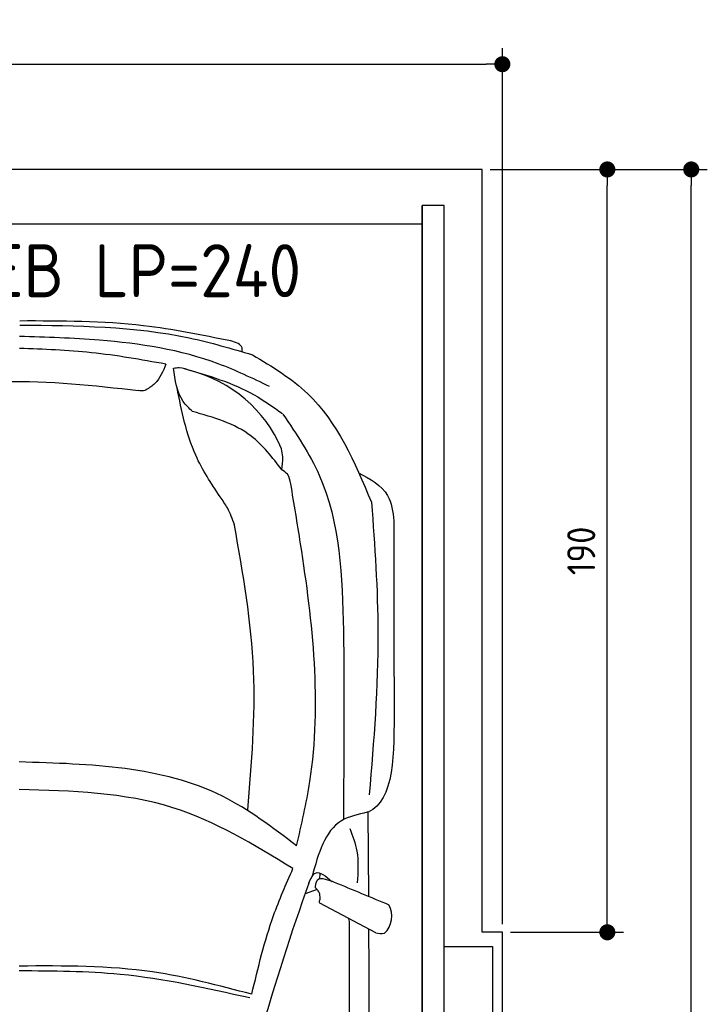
# Model space of a CAD drawing. Header units: millimetres. Extents: x -20 to 3311, y -1152 to 5573.
# Tile 3 of 3: x 1597 to 3311, y 3121 to 5573. Entities that reach past the tile are written whole.
import ezdxf

# ---------------------------------------------------------------- set-up
doc = ezdxf.new("R2010")
doc.units = ezdxf.units.MM
for name, color, linetype in [('4', 3, 'Continuous'), ('5', 3, 'Continuous'), ('Car', 10, 'Continuous')]:
    doc.layers.add(name, color=color, linetype=linetype)
doc.styles.get("Standard").update_dxf_attribs({"font": 'ISOCP.SHX'})
doc.dimstyles.new('GEN-ISO', dxfattribs={"dimscale": 20, "dimtxt": 3.5, "dimasz": 2, "dimexe": 2, "dimexo": 1, "dimgap": 1.5, "dimtad": 1, "dimdec": 1, "dimdsep": 46, "dimtxsty": 'STANDARD', "dimblk": 'PUNKT', "dimcen": 2, "dimclrd": 256, "dimclre": 256, "dimclrt": 2, "dimadec": 0, "dimazin": 0, "dimtp": 0.1, "dimtm": 0.1, "dimtfac": 0.71, "dimtdec": 1, "dimtmove": 2, "dimatfit": 3, "dimldrblk": 'PUNKT', "dimfxl": 1, "dimtolj": 1, "dimarcsym": 0})

# ---------------------------------------------------------------- blocks, each defined once
blk = doc.blocks.new('PUNKT')
at = {"layer": '4', "color": 0, "linetype": 'ByBlock'}
blk.add_line((-0.5, 0), (-1, 0), dxfattribs=at)
at = {"layer": '4', "color": 0, "linetype": 'ByBlock', "const_width": 0.5}
blk.add_lwpolyline([(-0.25, 0, 1), (0.25, 0, 1)], format="xyb", close=True, dxfattribs=at)
blk = doc.blocks.new('*D3')
at = {"layer": '5', "lineweight": -2}
for p, q in [((0, 3320), (0, 5502.1)), ((2800, 3320), (2800, 5502.1)), ((40, 5462.1), (2760, 5462.1))]:
    blk.add_line(p, q, dxfattribs=at)
at = {"layer": 'DEFPOINTS', "color": 0}
for p in [(2800, 5462.1), (0, 3300), (2800, 3300)]:
    blk.add_point(p, dxfattribs=at)
at = {"layer": '5', "lineweight": -2, "xscale": 40, "yscale": 40, "zscale": 40, "rotation": 180}
blk.add_blockref('PUNKT', (0, 5462.1), dxfattribs=at)
at = {"layer": '5', "lineweight": -2, "xscale": 40, "yscale": 40, "zscale": 40}
blk.add_blockref('PUNKT', (2800, 5462.1), dxfattribs=at)
at = {"layer": '5', "color": 2, "insert": (1400, 5527.1), "char_height": 70, "attachment_point": 5}
blk.add_mtext('280', dxfattribs=at)
blk = doc.blocks.new('*D4')
at = {"layer": '5', "lineweight": -2}
for p, q in [((2770, 5200), (3101.5, 5200)), ((3061.5, 3340), (3061.5, 5160)), ((2820, 3300), (3101.5, 3300))]:
    blk.add_line(p, q, dxfattribs=at)
at = {"layer": 'DEFPOINTS', "color": 0}
for p in [(2750, 5200), (3061.5, 5200), (2800, 3300)]:
    blk.add_point(p, dxfattribs=at)
at = {"layer": '5', "lineweight": -2, "xscale": 40, "yscale": 40, "zscale": 40}
for p, rotation in [((3061.5, 5200), 90), ((3061.5, 3300), 270)]:
    blk.add_blockref('PUNKT', p, dxfattribs=dict(at, rotation=rotation))
at = {"layer": '5', "color": 2, "insert": (2996.5, 4250), "char_height": 70, "attachment_point": 5, "rotation": 90}
blk.add_mtext('190', dxfattribs=at)
blk = doc.blocks.new('*D5')
at = {"layer": '5', "lineweight": -2}
for p, q in [((2820, 5200), (3310.6, 5200)), ((3270.6, 40), (3270.6, 5160)), ((2770, 0), (3310.6, 0))]:
    blk.add_line(p, q, dxfattribs=at)
at = {"layer": 'DEFPOINTS', "color": 0}
for p in [(2800, 5200), (3270.6, 5200), (2750, 0)]:
    blk.add_point(p, dxfattribs=at)
at = {"layer": '5', "lineweight": -2, "xscale": 40, "yscale": 40, "zscale": 40}
for p, rotation in [((3270.6, 5200), 90), ((3270.6, 0), 270)]:
    blk.add_blockref('PUNKT', p, dxfattribs=dict(at, rotation=rotation))
at = {"layer": '5', "color": 2, "insert": (3205.6, 2600), "char_height": 70, "attachment_point": 5, "rotation": 90}
blk.add_mtext('\\A1;520', dxfattribs=at)

msp = doc.modelspace()

# ---------------------------------------------------------------- linework, layer by layer
msp.add_line((2600, 5063.5), (200, 5063.5))
msp.add_lwpolyline([(2800, 3300), (2750, 3300), (2750, 5200), (50, 5200), (50, 3300), (0, 3300), (0, 1400), (50, 1400), (50, 0), (2750, 0), (2750, 1400), (2800, 1400)], close=True)
for points in [[(200, 30), (2600, 30), (2600, 5110)], [(2655, 5110), (2600, 5110), (2600, 30), (2627.5, 30)], [(2655, 250), (2655, 5110)], [(2655, 3265), (2775, 3265), (2775, 1465), (2655, 1465)]]:
    msp.add_lwpolyline(points)
at = {"layer": 'Car'}
for p, q in [((2404.07, 3616.57), (2404.45, 3580.57)), ((2467.24, 3390.94), (2465.27, 3599.17)), ((2345.41, 3432.35), (2346.11, 3447.37)), ((2338.25, 3406.84), (2308.3, 3395.43)), ((2484.97, 3298.99), (2345, 3372.15))]:
    msp.add_line(p, q, dxfattribs=at)
for centre, radius, start, end in [((1938.1, 4370.49), 339.38, 23.26593, 75.55597), ((8154.34, 1338.94), 6197.21, 160.355167, 164.006031), ((2466.02, 3340.21), 58.46, 313.10202, 29.1823), ((2499.41, 3352.76), 55.62, 254.91043, 276.76527)]:
    msp.add_arc(centre, radius, start, end, dxfattribs=at)
for points, knots in [([(1597.45, 4812.38), (1739.8, 4811.09), (1936.97, 4809.31), (2125.01, 4753.81), (2177.3, 4738.38)], [0, 0, 0, 0, 423.4928418, 586.5833763, 586.5833763, 586.5833763, 586.5833763]), ([(2123.21, 4772.74), (2051.1, 4787.49), (1877.92, 4822.89), (1700.96, 4822.67), (1597.67, 4822.53)], [0, 0, 0, 0, 220.2894534, 529.0699843, 529.0699843, 529.0699843, 529.0699843]), ([(2219.96, 4659.27), (2177.82, 4679.55), (2044.82, 4743.55), (1830.06, 4777.22), (1663.51, 4782.13), (1597.33, 4784.08)], [0, 0, 0, 0, 139.9486404, 441.7007564, 640.6521216, 640.6521216, 640.6521216, 640.6521216]), ([(2151.39, 4746.01), (2151.69, 4749.32), (2153.04, 4764.24), (2136.26, 4769.02), (2123.21, 4772.74)], [0, 0, 0, 0, 9.4355672, 42.5072931, 42.5072931, 42.5072931, 42.5072931]), ([(1961.57, 4715.11), (1899.95, 4726.07), (1779.42, 4747.52), (1657.09, 4752.04), (1597.3, 4754.25)], [0, 0, 0, 0, 187.5262556, 366.7655398, 366.7655398, 366.7655398, 366.7655398]), ([(2177.3, 4738.38), (2226.24, 4708.9), (2366.33, 4624.49), (2431.52, 4471.06), (2473.93, 4371.23)], [0, 0, 0, 0, 168.365537, 481.9023638, 481.9023638, 481.9023638, 481.9023638]), ([(1961.57, 4715.11), (1954.48, 4697.34), (1943.85, 4670.73), (1920.05, 4655.89), (1912.14, 4650.96)], [0, 0, 0, 0, 55.1960491, 82.6743953, 82.6743953, 82.6743953, 82.6743953]), ([(1980.96, 4705.23), (1985.67, 4705.88), (1999.95, 4707.85), (2013.61, 4702.64), (2022.75, 4699.14)], [0, 0, 0, 0, 14.1183333, 42.7794359, 42.7794359, 42.7794359, 42.7794359]), ([(2027.75, 4597.37), (2019.56, 4605.2), (1990.12, 4633.33), (1984.8, 4675.09), (1980.96, 4705.23)], [0, 0, 0, 0, 33.4316052, 120.1693208, 120.1693208, 120.1693208, 120.1693208]), ([(2006.8, 4704.58), (2067.12, 4686.83), (2154.84, 4661.02), (2228.82, 4608.35), (2251.92, 4591.9)], [0, 0, 0, 0, 186.5227216, 271.2276863, 271.2276863, 271.2276863, 271.2276863]), ([(1327.07, 4651.03), (1404.53, 4660.4), (1593.02, 4683.21), (1781.99, 4661.98), (1893.3, 4649.47)], [0, 0, 0, 0, 233.3943149, 567.891299, 567.891299, 567.891299, 567.891299]), ([(1912.14, 4650.96), (1910.2, 4650.18), (1904.2, 4647.75), (1897.7, 4648.78), (1893.3, 4649.47)], [0, 0, 0, 0, 6.2040973, 19.1847556, 19.1847556, 19.1847556, 19.1847556]), ([(2096.68, 4384.38), (2074.54, 4418.09), (2020.28, 4500.74), (2001.02, 4598.18), (1989.61, 4655.87)], [0, 0, 0, 0, 120.0031783, 294.2157687, 294.2157687, 294.2157687, 294.2157687]), ([(2250.42, 4451.77), (2226.93, 4482.61), (2170.64, 4556.5), (2080.36, 4582.33), (2027.75, 4597.37)], [0, 0, 0, 0, 113.6549716, 272.306786, 272.306786, 272.306786, 272.306786]), ([(2253.27, 4590.63), (2286.66, 4541.18), (2393.87, 4382.4), (2407.42, 4033.24), (2405.22, 3760.29), (2404.07, 3616.57)], [0, 0, 0, 0, 177.0434798, 568.3902132, 1003.585748, 1003.585748, 1003.585748, 1003.585748]), ([(2250.42, 4451.77), (2251.95, 4462.56), (2254.46, 4480.25), (2251.17, 4497.73), (2249.88, 4504.55)], [0, 0, 0, 0, 32.3883593, 53.0782664, 53.0782664, 53.0782664, 53.0782664]), ([(2272.87, 4417.02), (2271.26, 4425.73), (2268.49, 4440.69), (2255.75, 4448.51), (2250.42, 4451.77)], [0, 0, 0, 0, 25.0784399, 43.1020179, 43.1020179, 43.1020179, 43.1020179]), ([(2441.16, 4444.77), (2470.34, 4429.12), (2520.22, 4402.37), (2527.02, 4347.53), (2529.84, 4324.77)], [0, 0, 0, 0, 92.1890334, 157.5803825, 157.5803825, 157.5803825, 157.5803825]), ([(2287.23, 3515.4), (2299.61, 3568.52), (2356.95, 3814.55), (2321.9, 4123.18), (2281.15, 4367.4), (2272.87, 4417.02)], [0, 0, 0, 0, 163.2605713, 756.2228172, 907.4390255, 907.4390255, 907.4390255, 907.4390255]), ([(2132.45, 4314.42), (2127.46, 4328.97), (2118.86, 4354.06), (2103.24, 4375.41), (2096.68, 4384.38)], [0, 0, 0, 0, 45.7898489, 78.965923, 78.965923, 78.965923, 78.965923]), ([(2473.93, 4371.23), (2481.79, 4262.77), (2499.39, 4019.88), (2479.52, 3777.07), (2468.52, 3642.68)], [0, 0, 0, 0, 325.7557226, 729.5213164, 729.5213164, 729.5213164, 729.5213164]), ([(2165.8, 3605.24), (2175.42, 3720.77), (2195.22, 3958.54), (2153.76, 4193.59), (2132.45, 4314.42)], [0, 0, 0, 0, 346.2479994, 712.6055914, 712.6055914, 712.6055914, 712.6055914]), ([(2287.23, 3515.4), (2227.44, 3560.86), (2029.31, 3711.49), (1774.31, 3718.95), (1596.26, 3724.16)], [0, 0, 0, 0, 221.9805368, 735.5404903, 735.5404903, 735.5404903, 735.5404903]), ([(2278.23, 3458.98), (2180.98, 3518.13), (1972.17, 3645.14), (1727.12, 3651.93), (1596.19, 3655.56)], [0, 0, 0, 0, 335.6578726, 720.7665859, 720.7665859, 720.7665859, 720.7665859]), ([(2463.41, 3598.88), (2440.34, 3593.72), (2363.92, 3576.63), (2341.53, 3495.67), (2325.9, 3439.14)], [0, 0, 0, 0, 67.7242349, 224.3316277, 224.3316277, 224.3316277, 224.3316277]), ([(2465.27, 3599.17), (2465.04, 3599.1), (2464.44, 3598.92), (2463.8, 3598.9), (2463.41, 3598.88)], [0, 0, 0, 0, 0.7157941, 1.8958435, 1.8958435, 1.8958435, 1.8958435]), ([(2420.16, 3558.81), (2426.99, 3540.14), (2442.99, 3496.39), (2440.15, 3449.71), (2438.53, 3422.95)], [0, 0, 0, 0, 59.065939, 138.3898169, 138.3898169, 138.3898169, 138.3898169]), ([(2175.68, 3145.65), (2191.42, 3211.74), (2216.99, 3319.13), (2261.22, 3420.13), (2278.23, 3458.98)], [0, 0, 0, 0, 203.2133467, 330.2395326, 330.2395326, 330.2395326, 330.2395326]), ([(2317.85, 3422.37), (2322.73, 3433.42), (2334.97, 3461.09), (2360.05, 3439.65), (2375.11, 3426.78)], [0, 0, 0, 0, 30.3325988, 75.9562062, 75.9562062, 75.9562062, 75.9562062]), ([(2334.36, 3413.82), (2335.37, 3420.5), (2338.75, 3442.92), (2367.86, 3429.68), (2381, 3425.14)], [0, 0, 0, 0, 17.6737612, 59.3906544, 59.3906544, 59.3906544, 59.3906544]), ([(2338.25, 3406.84), (2336.8, 3408.08), (2334.56, 3409.99), (2334.41, 3412.83), (2334.36, 3413.82)], [0, 0, 0, 0, 5.3936357, 8.285754, 8.285754, 8.285754, 8.285754]), ([(2345.79, 3384.31), (2345.74, 3389.46), (2345.66, 3397.93), (2340.34, 3404.34), (2338.25, 3406.84)], [0, 0, 0, 0, 14.8396852, 24.3889735, 24.3889735, 24.3889735, 24.3889735]), ([(2345, 3372.15), (2344.52, 3373.6), (2343.18, 3377.66), (2346.08, 3381.66), (2345.79, 3384.31)], [0, 0, 0, 0, 4.4179874, 12.4309043, 12.4309043, 12.4309043, 12.4309043]), ([(2315.63, 762.52), (2337.13, 978.78), (2421.85, 1830.82), (2420.1, 2687.77), (2418.79, 3327.22)], [0, 0, 0, 0, 651.7606985, 2567.8765597, 2567.8765597, 2567.8765597, 2567.8765597]), ([(2466.61, 3308.59), (2468.14, 2958.9), (2469.97, 2393.43), (2467.19, 1827.96), (2465.79, 1612.17)], [30.8675023, 30.8675023, 30.8675023, 30.8675023, 135.7738464, 200.5104278, 200.5104278, 200.5104278, 200.5104278]), ([(2175.68, 3145.65), (2093.76, 3167.33), (1904.02, 3217.53), (1707.45, 3216.51), (1595.75, 3215.93)], [0, 0, 0, 0, 253.1812978, 586.4098038, 586.4098038, 586.4098038, 586.4098038]), ([(2170.61, 3136.48), (2063.53, 3160.46), (1874.05, 3202.87), (1680.08, 3203.47), (1595.74, 3203.73)], [0, 0, 0, 0, 327.9588467, 580.2944516, 580.2944516, 580.2944516, 580.2944516])]:
    msp.add_open_spline(points, degree=3, knots=knots, dxfattribs=at)
for points in [[(2529.84, 4324.77), (2529.9, 4171.5), (2529.96, 4018.24), (2530.03, 3864.97)], [(2530.03, 3864.97), (2530.66, 3746.1), (2531.3, 3627.23), (2465.27, 3599.17)], [(2381, 3425.14), (2426.36, 3406.33), (2471.71, 3387.52), (2517.06, 3368.71)], [(2418.79, 3327.22), (2418.33, 3329.42), (2417.87, 3331.62), (2417.41, 3333.82)]]:
    msp.add_open_spline(points, degree=3, dxfattribs=at)

# ---------------------------------------------------------------- texts
msp.add_text('G63 EB LP=240', height=132).set_placement((1176.64, 4881.86))

# ---------------------------------------------------------------- dimensions: what is measured, and where the dimension line sits
at = {"layer": '5'}
dim = msp.add_linear_dim(base=(2800, 5462.06), p1=(0, 3300), p2=(2800, 3300), dimstyle='GEN-ISO', override={"dimlfac": 0.1, "dimtolj": 0}, dxfattribs=at)
dim.commit()
dim.dimension.update_dxf_attribs({"geometry": '*D3', "text_midpoint": (1400, 5527.06)})
for base, p1, p2, angle, override, picture, middle in [((3061.5, 5200), (2800, 3300), (2750, 5200), 90, {"dimscale": 20, "dimlfac": 0.1, "dimtolj": 0}, '*D4', (2996.5, 4250)), ((3270.6, 5200), (2750, 0), (2800, 5200), 270, {"dimlfac": 0.1}, '*D5', (3205.6, 2600))]:
    dim = msp.add_linear_dim(base=base, p1=p1, p2=p2, angle=angle, dimstyle='GEN-ISO', override=override, dxfattribs=at)
    dim.commit()
    dim.dimension.update_dxf_attribs({"geometry": picture, "text_midpoint": middle})

doc.saveas('drawing.dxf')
